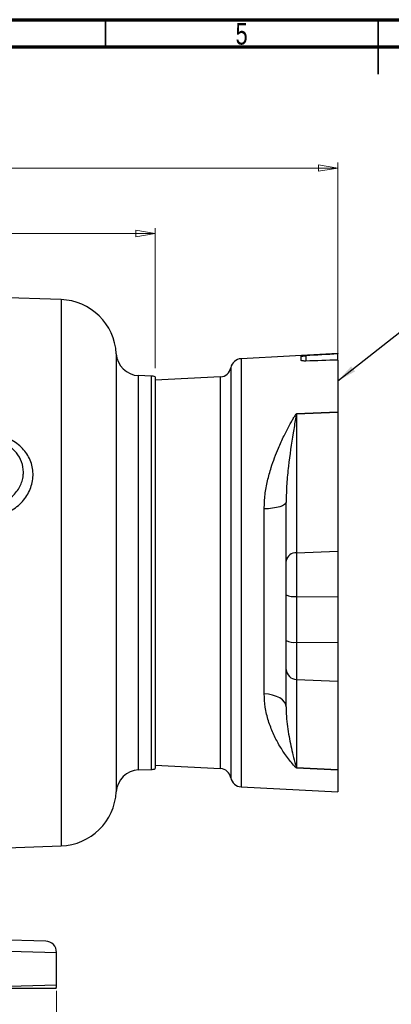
# Model space of a CAD drawing. Header units: inches. Extents: x 0.6 to 16.3, y 0.2 to 11.5.
# Tile 7 of 13: x 5.9 to 8.6, y 4.4 to 11.5. Entities that reach past the tile are written whole.
import ezdxf

# ---------------------------------------------------------------- set-up
doc = ezdxf.new("R2010")
doc.units = ezdxf.units.IN
doc.header["$MEASUREMENT"] = 0
doc.styles.add('SLDTEXTSTYLE0', font='TXT', dxfattribs={"width": 0.75})
doc.dimstyles.new('SLDDIMSTYLE1', dxfattribs={"dimtxt": 0.137795, "dimasz": 0.14, "dimexe": 0, "dimexo": 0.0625, "dimgap": 0.034449, "dimtad": 0, "dimdec": 1, "dimlfac": 1.5, "dimrnd": 1e-09, "dimzin": 12, "dimdsep": 46, "dimtxsty": 'SLDTEXTSTYLE0', "dimblk1": 'CLOSED', "dimblk2": 'CLOSED', "dimsah": 1, "dimcen": 0.09, "dimadec": 0, "dimazin": 3, "dimtfac": 1, "dimtdec": 1, "dimtofl": 0, "dimtmove": 0, "dimatfit": 3, "dimldrblk": 'CLOSED', "dimfxl": 0, "dimfrac": 2, "dimtolj": 1, "dimtzin": 12, "dimarcsym": 0})
doc.dimstyles.new('SLDDIMSTYLE5', dxfattribs={"dimtxt": 0.137795, "dimasz": 0.14, "dimexe": 0, "dimexo": 0.0625, "dimgap": 0.034449, "dimtad": 0, "dimdec": 1, "dimlfac": 1.5, "dimrnd": 1e-09, "dimzin": 4, "dimdsep": 46, "dimtxsty": 'SLDTEXTSTYLE0', "dimblk1": 'CLOSED', "dimblk2": 'CLOSED', "dimsah": 1, "dimcen": 0.09, "dimadec": 0, "dimazin": 1, "dimtfac": 1, "dimtdec": 1, "dimtofl": 0, "dimtmove": 0, "dimatfit": 3, "dimldrblk": 'CLOSED', "dimfxl": 0, "dimfrac": 2, "dimtolj": 1, "dimtzin": 12, "dimarcsym": 0})
doc.dimstyles.new('SLDDIMSTYLE6', dxfattribs={"dimtxt": 0.18, "dimasz": 0.14, "dimexe": 0, "dimexo": 0.0625, "dimgap": 0, "dimtad": 0, "dimtih": 1, "dimtoh": 1, "dimdec": 0, "dimrnd": 1e-09, "dimzin": 0, "dimdsep": 46, "dimtxsty": 'Standard', "dimsah": 1, "dimcen": 0.09, "dimadec": 0, "dimazin": 0, "dimtfac": 0.14, "dimtdec": 0, "dimtofl": 0, "dimtmove": 0, "dimatfit": 3, "dimfxl": 0, "dimfrac": 2, "dimtolj": 1, "dimtzin": 0, "dimarcsym": 0})

# ---------------------------------------------------------------- blocks, each defined once
blk = doc.blocks.new('_Closed')
at = {"color": 0, "linetype": 'ByBlock', "lineweight": -2}
for p, q in [((-1, 0.166667), (0, 0)), ((-1, 0.166667), (-1, -0.166667)), ((0, 0), (-1, -0.166667)), ((0, 0), (-1, 0))]:
    blk.add_line(p, q, dxfattribs=at)
blk = doc.blocks.new('_D_6')
at = {"color": 7, "linetype": 'Continuous', "lineweight": 0}
for p, q in [((1.4775, 4.4918), (1.4775, 4.0737)), ((6.1442, 4.4918), (6.1442, 4.0737)), ((5.1328, 4.3116), (5.0908, 4.3116)), ((5.0908, 4.3116), (5.0908, 4.0928)), ((5.4382, 4.3116), (5.4802, 4.3116)), ((5.4802, 4.3116), (5.4802, 4.0928)), ((1.4775, 4.1131), (4.97, 4.1131)), ((5.0908, 4.0928), (5.1328, 4.0928)), ((5.4802, 4.0928), (5.4382, 4.0928)), ((6.1442, 4.1131), (5.601, 4.1131))]:
    blk.add_line(p, q, dxfattribs=at)
at = {"color": 7, "linetype": 'Continuous', "lineweight": 18, "xscale": 0.14, "yscale": 0.14, "rotation": 180.0000000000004}
blk.add_blockref('_Closed', (1.4775, 4.1131, 0.0889), dxfattribs=at)
at = {"color": 7, "linetype": 'Continuous', "lineweight": 18, "xscale": 0.14, "yscale": 0.14}
blk.add_blockref('_Closed', (6.1442, 4.1131, 0.0889), dxfattribs=at)
at = {"color": 7, "linetype": 'Continuous', "lineweight": 18, "char_height": 0.1378, "attachment_point": 1, "style": 'SLDTEXTSTYLE0'}
for s, insert in [('178', (5.1328, 4.2704)), ('7.0', (5.1582, 4.0643))]:
    blk.add_mtext(s, dxfattribs=dict(at, insert=insert))
blk = doc.blocks.new('_D_9')
at = {"color": 7, "linetype": 'Continuous', "lineweight": 0}
for p, q in [((5.1982, 10.152), (5.1563, 10.152)), ((5.1563, 10.152), (5.1563, 9.9333)), ((5.5037, 10.152), (5.5457, 10.152)), ((5.5457, 10.152), (5.5457, 9.9333)), ((3.8108, 5.1136), (3.8108, 9.9929)), ((3.8108, 9.9536), (5.0354, 9.9536)), ((6.8562, 9.9536), (5.6665, 9.9536)), ((6.8562, 8.9825), (6.8562, 9.9929)), ((5.1563, 9.9333), (5.1982, 9.9333)), ((5.5457, 9.9333), (5.5037, 9.9333))]:
    blk.add_line(p, q, dxfattribs=at)
at = {"color": 7, "linetype": 'Continuous', "lineweight": 18, "xscale": 0.14, "yscale": 0.14, "rotation": 180.0000000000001}
blk.add_blockref('_Closed', (3.8108, 9.9536, 0.0889), dxfattribs=at)
at = {"color": 7, "linetype": 'Continuous', "lineweight": 18, "xscale": 0.14, "yscale": 0.14}
blk.add_blockref('_Closed', (6.8562, 9.9536, 0.0889), dxfattribs=at)
at = {"color": 7, "linetype": 'Continuous', "lineweight": 18, "char_height": 0.1378, "attachment_point": 1, "style": 'SLDTEXTSTYLE0'}
for s, insert in [('116', (5.1982, 10.1109)), ('4.6', (5.2237, 9.9047))]:
    blk.add_mtext(s, dxfattribs=dict(at, insert=insert))
blk = doc.blocks.new('_D_10')
at = {"color": 7, "linetype": 'Continuous', "lineweight": 0}
for p, q in [((5.1982, 10.6245), (5.1563, 10.6245)), ((5.1563, 10.6245), (5.1563, 10.4057)), ((5.5037, 10.6245), (5.5457, 10.6245)), ((5.5457, 10.6245), (5.5457, 10.4057)), ((3.8108, 9.2419), (3.8108, 10.4654)), ((8.1728, 9.0802), (8.1728, 10.4654)), ((3.8108, 10.426), (5.0354, 10.426)), ((5.1563, 10.4057), (5.1982, 10.4057)), ((5.5457, 10.4057), (5.5037, 10.4057)), ((8.1728, 10.426), (5.6665, 10.426))]:
    blk.add_line(p, q, dxfattribs=at)
at = {"color": 7, "linetype": 'Continuous', "lineweight": 18, "xscale": 0.14, "yscale": 0.14, "rotation": 180.0000000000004}
blk.add_blockref('_Closed', (3.8108, 10.426, 0.0889), dxfattribs=at)
at = {"color": 7, "linetype": 'Continuous', "lineweight": 18, "xscale": 0.14, "yscale": 0.14}
blk.add_blockref('_Closed', (8.1728, 10.426, 0.0889), dxfattribs=at)
at = {"color": 7, "linetype": 'Continuous', "lineweight": 18, "char_height": 0.1378, "attachment_point": 1, "style": 'SLDTEXTSTYLE0'}
for s, insert in [('166', (5.1982, 10.5833)), ('6.5', (5.2237, 10.3772))]:
    blk.add_mtext(s, dxfattribs=dict(at, insert=insert))

msp = doc.modelspace()

# ---------------------------------------------------------------- linework, layer by layer
at = {"color": 7, "linetype": 'Continuous', "lineweight": 70}
for p, q in [((0.5906, 11.4961), (16.3386, 11.4961)), ((0.7874, 11.2992), (16.1417, 11.2992))]:
    msp.add_line(p, q, dxfattribs=at)
at = {"color": 7, "linetype": 'Continuous', "lineweight": 35}
for p, q in [((6.4961, 11.2992), (6.4961, 11.4961)), ((8.4646, 11.4961), (8.4646, 11.1024)), ((8.4646, 11.2992), (8.4646, 11.4961))]:
    msp.add_line(p, q, dxfattribs=at)
at = {"color": 7, "linetype": 'Continuous', "lineweight": 25}
for p, q in [((6.1766, 9.4772), (3.8108, 9.5599)), ((8.1728, 9.0874), (7.4753, 9.0509)), ((7.9062, 9.067), (7.9062, 9.0404)), ((8.1728, 9.0874), (8.1728, 9.0852)), ((8.1728, 9.0408), (8.1728, 9.0852)), ((8.1728, 9.0408), (8.1728, 8.6648)), ((6.827, 8.9259), (6.7355, 8.9291)), ((7.3262, 8.9193), (6.8562, 8.8947)), ((6.8562, 8.9193), (6.8562, 7.5065)), ((7.8753, 8.6533), (8.1728, 8.6648)), ((8.1728, 8.664), (7.8753, 8.6525)), ((7.8753, 8.6525), (7.8753, 7.65)), ((8.1728, 8.6648), (8.1728, 8.664)), ((8.1728, 8.664), (8.1728, 7.6615)), ((7.6416, 6.6324), (7.6416, 7.9671)), ((7.7995, 7.5911), (7.7995, 8.0164)), ((7.8753, 7.65), (8.1728, 7.6615)), ((7.8753, 7.65), (7.8753, 7.3355)), ((8.1728, 7.6615), (8.1728, 7.3332)), ((7.7995, 7.3473), (7.7995, 7.5911)), ((6.8562, 7.5065), (6.8562, 6.0938)), ((7.7995, 7.0177), (7.7995, 7.3473)), ((7.8753, 7.3355), (8.1728, 7.3332)), ((7.8753, 7.3355), (7.8753, 7.0059)), ((8.1728, 7.3332), (8.1728, 7.0036)), ((7.7995, 6.8098), (7.7995, 7.0177)), ((7.8753, 7.0059), (8.1728, 7.0036)), ((7.8753, 7.0059), (7.8753, 6.7377)), ((8.1728, 7.0036), (8.1728, 6.7236)), ((7.7995, 6.5388), (7.7995, 6.8098)), ((7.8753, 6.7377), (8.1728, 6.7236)), ((7.8753, 6.7377), (7.8753, 6.0989)), ((8.1728, 6.7236), (8.1728, 6.0848)), ((6.8562, 6.1183), (7.3262, 6.0937)), ((6.7355, 6.084), (6.827, 6.0872)), ((7.8753, 6.0989), (8.1728, 6.0848)), ((7.8753, 6.0984), (7.8753, 6.0989)), ((8.1728, 6.0843), (7.8753, 6.0984)), ((8.1728, 6.0848), (8.1728, 6.0843)), ((8.1728, 6.0843), (8.1728, 6.0848)), ((8.1728, 6.0843), (8.1728, 5.9256)), ((7.4753, 5.9622), (8.1728, 5.9256)), ((5.2182, 5.5023), (6.1766, 5.5358)), ((6.0663, 4.8486), (4.8457, 4.8805)), ((5.1116, 4.794), (6.1442, 4.7686)), ((6.1442, 4.5311), (6.1442, 4.7686)), ((6.1442, 4.5311), (5.1556, 4.5068))]:
    msp.add_line(p, q, dxfattribs=at)
at = {"color": 8, "linetype": 'Continuous', "lineweight": 25}
for p, q in [((6.1766, 9.4772), (6.1766, 7.5065)), ((6.5749, 9.0866), (6.5749, 5.9264)), ((7.4753, 9.0509), (7.4753, 5.9622)), ((7.9427, 9.072), (7.9427, 9.0336)), ((7.4008, 8.9851), (7.4008, 6.0279)), ((6.7355, 7.5065), (6.7355, 8.9291)), ((6.827, 8.9259), (6.827, 7.5065)), ((7.3262, 7.2977), (7.3262, 8.9193)), ((6.1766, 7.5065), (6.1766, 5.5358)), ((6.7355, 6.084), (6.7355, 7.5065)), ((6.827, 7.5065), (6.827, 6.0872)), ((7.3262, 6.0937), (7.3262, 7.2977))]:
    msp.add_line(p, q, dxfattribs=at)
at = {"color": 7, "linetype": 'Continuous', "lineweight": 25, "flags": 128}
for points in [[(7.8753, 8.6525), (7.8753, 8.6526), (7.8753, 8.6527), (7.8753, 8.6528), (7.8753, 8.6529), (7.8753, 8.653), (7.8753, 8.6531), (7.8753, 8.6532), (7.8753, 8.6533)], [(7.7995, 8.0164), (7.7965, 8.0071), (7.7876, 7.9981), (7.7732, 7.9898), (7.7537, 7.9824), (7.7299, 7.9763), (7.7026, 7.9716), (7.6728, 7.9685), (7.6416, 7.9671)], [(7.7995, 6.5388), (7.7965, 6.5565), (7.7876, 6.5735), (7.7732, 6.5893), (7.7537, 6.6033), (7.7299, 6.615), (7.7026, 6.624), (7.6728, 6.6298), (7.6416, 6.6324)]]:
    msp.add_lwpolyline(points, dxfattribs=at)
at = {"color": 7, "linetype": 'Continuous', "lineweight": 25}
for centre, radius, start, end in [((6.1622, 9.0642), 0.4133, 3.11173, 88), ((6.7413, 9.0956), 0.1667, 183.11173, 268), ((7.4795, 8.971), 0.08, 93, 169.82167), ((7.322, 8.9992), 0.08, 273, 349.82167), ((6.8242, 8.8459), 0.08, 66.42182, 88), ((7.8692, 7.5796), 0.0707, 85.06548, 170.6238), ((7.8575, 7.4704), 0.1361, 244.77053, 277.52312), ((7.8575, 7.1408), 0.1361, 244.77053, 277.52312), ((7.8753, 6.8136), 0.0759, 182.88337, 269.98642), ((6.7413, 5.9174), 0.1667, 92, 176.88827), ((6.8242, 6.1671), 0.08, 272, 293.57818), ((7.322, 6.0138), 0.08, 10.17833, 87), ((7.4795, 6.0421), 0.08, 190.17833, 267), ((6.1622, 5.9489), 0.4133, 272, 356.88827), ((6.0642, 4.7686), 0.08, 0, 88.5), ((6.0642, 4.5311), 0.08, 342.29255, 0)]:
    msp.add_arc(centre, radius, start, end, dxfattribs=at)
for centre, major_axis, start_param, end_param in [((22.3807, 7.7124), (26.5805, 0.3454), 2.133839, 2.144117), ((22.3807, 7.3006), (26.5805, -0.3454), 2.135639, 2.145918)]:
    msp.add_ellipse(centre, major_axis=major_axis, ratio=0.069274, start_param=start_param, end_param=end_param, dxfattribs=at)
for points, knots in [([(7.9062, 9.067), (7.9066, 9.0674), (7.9075, 9.0682), (7.9144, 9.0695), (7.9245, 9.0707), (7.9347, 9.0715), (7.9409, 9.0719), (7.9427, 9.072)], [0, 0, 0, 0, 0.227497, 0.455011, 0.682102, 0.908614, 1, 1, 1, 1]), ([(7.9427, 9.0336), (7.9383, 9.0336), (7.9294, 9.0335), (7.9181, 9.0347), (7.91, 9.0366), (7.9065, 9.0387), (7.9063, 9.04), (7.9062, 9.0404)], [0, 0, 0, 0, 0.226423, 0.452853, 0.679204, 0.906, 1, 1, 1, 1]), ([(7.6416, 7.9671), (7.643, 8.0016), (7.6457, 8.0709), (7.6649, 8.1704), (7.696, 8.2838), (7.7369, 8.3925), (7.7799, 8.486), (7.8107, 8.5462), (7.8317, 8.5848), (7.8457, 8.6096), (7.855, 8.6254), (7.8611, 8.6356), (7.8652, 8.6421), (7.868, 8.6463), (7.87, 8.649), (7.8714, 8.6508), (7.8726, 8.652), (7.8736, 8.6528), (7.8746, 8.6532), (7.8751, 8.6533), (7.8753, 8.6533)], [0, 0, 0, 0, 0.128221, 0.257036, 0.385621, 0.58757, 0.72702, 0.8209, 0.883103, 0.923869, 0.950396, 0.967607, 0.978777, 0.986048, 0.990806, 0.993952, 0.996067, 0.998259, 0.999144, 1, 1, 1, 1]), ([(7.8753, 8.6525), (7.8753, 8.6525), (7.8753, 8.6525), (7.8752, 8.6525), (7.875, 8.6523), (7.8746, 8.6516), (7.8737, 8.6489), (7.8714, 8.6378), (7.8634, 8.5932), (7.8428, 8.4735), (7.82, 8.3168), (7.8027, 8.1485), (7.8006, 8.0605), (7.7995, 8.0164)], [0, 0, 0, 0, 0.000076, 0.000177, 0.000366, 0.001054, 0.003777, 0.014623, 0.057971, 0.231365, 0.614309, 0.80719, 1, 1, 1, 1]), ([(5.6414, 7.911), (5.6545, 7.9113), (5.6863, 7.9119), (5.736, 7.9215), (5.7886, 7.94), (5.837, 7.967), (5.8798, 8.0008), (5.9157, 8.0408), (5.944, 8.0852), (5.9636, 8.1332), (5.9744, 8.1831), (5.9756, 8.2337), (5.9675, 8.2836), (5.9499, 8.3311), (5.9237, 8.375), (5.8895, 8.4139), (5.8486, 8.4472), (5.802, 8.4739), (5.751, 8.4936), (5.697, 8.5063), (5.6599, 8.5083), (5.6414, 8.5093)], [0, 0, 0, 0, 0.038378, 0.09291, 0.147439, 0.201566, 0.255685, 0.308751, 0.361806, 0.414177, 0.466541, 0.51909, 0.571642, 0.624715, 0.677797, 0.731116, 0.784444, 0.838115, 0.891791, 0.945895, 1, 1, 1, 1]), ([(7.8753, 6.0984), (7.8751, 6.0984), (7.8746, 6.0984), (7.8735, 6.0988), (7.8707, 6.1003), (7.8636, 6.1074), (7.8374, 6.1363), (7.797, 6.1884), (7.7475, 6.2652), (7.7051, 6.347), (7.6709, 6.4376), (7.6469, 6.5327), (7.6433, 6.6005), (7.6416, 6.6324)], [0, 0, 0, 0, 0.0007646, 0.001779, 0.0044052, 0.0158074, 0.0607126, 0.2400559, 0.3953794, 0.5514123, 0.7070223, 0.8617661, 1, 1, 1, 1]), ([(7.7995, 6.5388), (7.8001, 6.5162), (7.802, 6.4413), (7.8197, 6.3236), (7.8446, 6.2094), (7.863, 6.1385), (7.8715, 6.1084), (7.8738, 6.101), (7.8747, 6.0993), (7.875, 6.099), (7.8752, 6.0989), (7.8753, 6.0989), (7.8753, 6.0989), (7.8753, 6.0989)], [0, 0, 0, 0, 0.134626, 0.446079, 0.759046, 0.940769, 0.985977, 0.996977, 0.99912, 0.999714, 0.999829, 0.999946, 1, 1, 1, 1]), ([(6.1404, 4.5068), (6.1386, 4.5068), (6.135, 4.5068), (6.1069, 4.5068), (6.0643, 4.5068), (6.0056, 4.5068), (5.9313, 4.5068), (5.843, 4.5068), (5.7417, 4.5068), (5.6284, 4.5068), (5.505, 4.5068), (5.3829, 4.5068), (5.266, 4.5068), (5.1924, 4.5068), (5.1556, 4.5068)], [0, 0, 0, 0, 0.092005, 0.178274, 0.264818, 0.351087, 0.437327, 0.523844, 0.610082, 0.695958, 0.78211, 0.867984, 0.933992, 1, 1, 1, 1])]:
    msp.add_open_spline(points, degree=3, knots=knots, dxfattribs=at)
at = {"color": 8, "linetype": 'Continuous', "lineweight": 25}
msp.add_open_spline([(5.6434, 7.9904), (5.645, 7.9904), (5.6622, 7.9903), (5.6948, 7.9934), (5.7396, 8.0053), (5.7813, 8.0247), (5.8186, 8.0506), (5.8504, 8.0823), (5.8757, 8.1181), (5.8935, 8.1571), (5.9032, 8.1953), (5.9072, 8.2458), (5.8962, 8.3076), (5.8574, 8.3754), (5.8064, 8.42), (5.7605, 8.4453), (5.7364, 8.4529), (5.7263, 8.4562)], degree=3, knots=[0, 0, 0, 0, 0.0068747, 0.0706933, 0.1345112, 0.197883, 0.261253, 0.3242108, 0.3871607, 0.4479812, 0.5087944, 0.5585379, 0.6704988, 0.7811619, 0.8954281, 0.9561484, 1, 1, 1, 1], dxfattribs=at)

# ---------------------------------------------------------------- texts
at = {"color": 7, "linetype": 'Continuous', "lineweight": 0, "insert": (7.4787, 11.4728), "char_height": 0.1562, "attachment_point": 2, "style": 'SLDTEXTSTYLE0'}
msp.add_mtext('5', dxfattribs=at)

# ---------------------------------------------------------------- dimensions: what is measured, and where the dimension line sits
at = {"color": 7, "linetype": 'Continuous', "lineweight": 18}
for base, p1, p2, dimstyle, picture, middle in [((3.8108, 10.426), (8.1728, 9.0408), (3.8108, 9.2025), 'SLDDIMSTYLE1', '_D_10', (5.351, 10.426)), ((3.8108, 9.9536), (6.8562, 8.9431), (3.8108, 5.0742), 'SLDDIMSTYLE1', '_D_9', (5.351, 9.9536)), ((6.1442, 4.1131), (1.4775, 4.5311), (6.1442, 4.5311), 'SLDDIMSTYLE5', '_D_6', (5.2855, 4.1131))]:
    dim = msp.add_linear_dim(base=base, p1=p1, p2=p2, dimstyle=dimstyle, dxfattribs=at)
    dim.commit()
    dim.dimension.update_dxf_attribs({"geometry": picture, "text_midpoint": middle, "dimtype": 160})

# ---------------------------------------------------------------- leaders
at = {"color": 7, "linetype": 'Continuous', "lineweight": 0}
msp.add_leader([(8.1728, 8.8906), (8.7766, 9.3655)], dimstyle='SLDDIMSTYLE6', dxfattribs=at)

doc.saveas('drawing.dxf')
